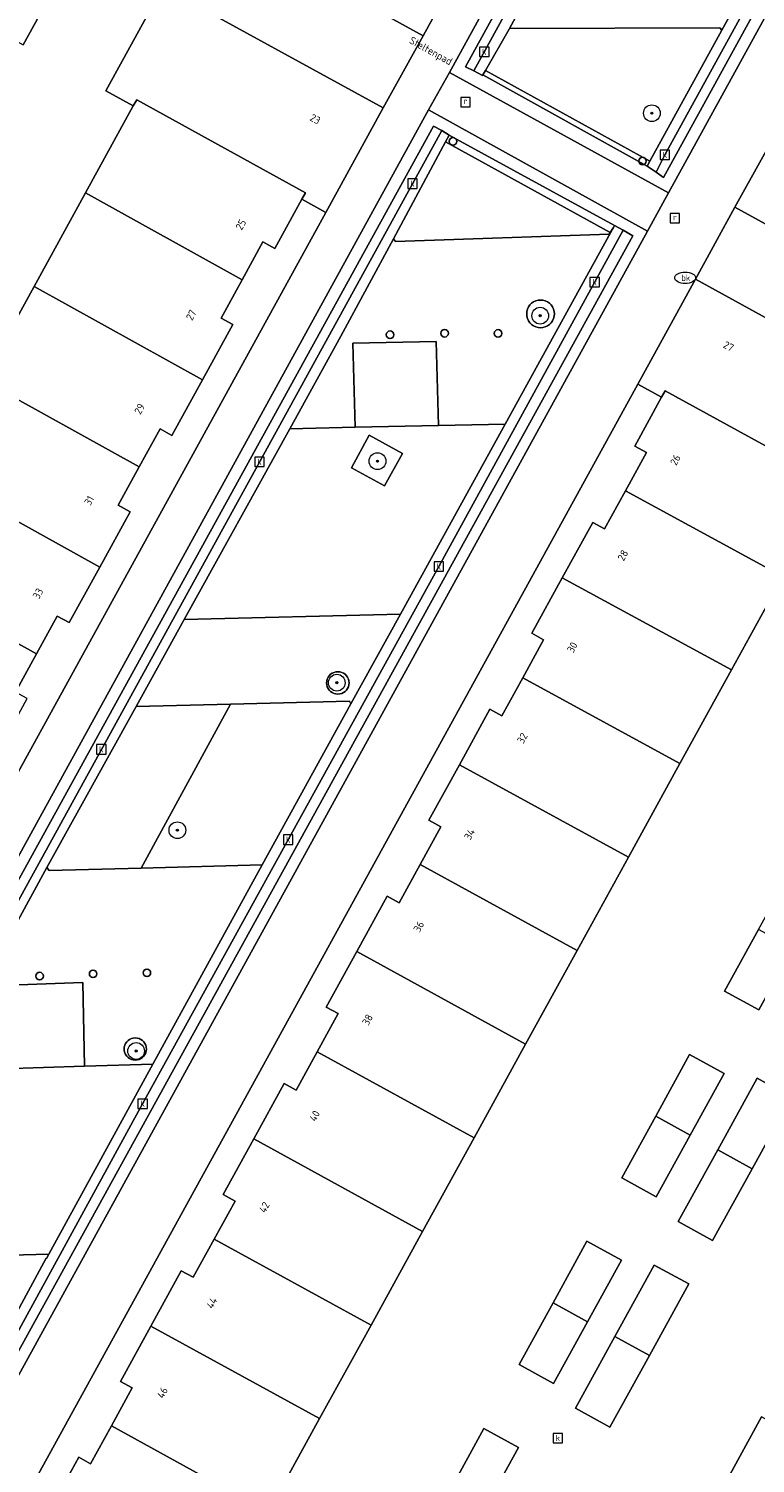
# Model space of a CAD drawing. Header units: millimetres. Extents: x 37131378 to 37737458, y 18584386 to 19114224.
# Tile 17 of 86: x 37336165 to 37370870, y 18843525 to 18912062. Entities that reach past the tile are written whole.
import ezdxf
from ezdxf.enums import TextEntityAlignment as Align

# ---------------------------------------------------------------- set-up
doc = ezdxf.new("R2010")
doc.units = ezdxf.units.MM
doc.header["$LTSCALE"] = 50
for name, color, linetype, lineweight in [('B2-WE-GR-BEPLANTING_CULTUUR_BODEMBEDEKKER-GV', 252, 'Continuous', 18), ('B2-WE-GR-BEPLANTING_CULTUUR_HEESTERS-GV', 252, 'Continuous', 18), ('B2-WE-GR-BOOM-S', 252, 'Continuous', 25), ('B2-WE-IE-MEUBILAIR_WEGMEUBILAIR-S', 252, 'Continuous', 25), ('B2-WE-IE-MEUBILAIR_WEGMEUBILAIR_BOOMKRANS-GV', 252, 'Continuous', 18), ('B2-WE-KL-WATER_BRANDLEIDING_PUT-S', 252, 'Continuous', 25), ('B2-WE-OG-BEBOUWING-GV', 252, 'Continuous', 13), ('B2-WE-OG-BEBOUWING-T18', 252, 'Continuous', 18), ('B2-WE-OG-TERREIN_ERF-GV', 252, 'Continuous', 18), ('B2-WE-OG-TERREIN_ONBEGROEID-GV', 252, 'Continuous', 18), ('B2-WE-OG-TOPOGRAFIE-T18', 252, 'Continuous', 18), ('B2-WE-RI-GWA_KOLK-S', 252, 'Continuous', 25), ('B2-WE-RI-GWA_RIOOLPUT-S', 252, 'Continuous', 25), ('B2-WE-VH-VERHARDING_ASFALT-GV', 252, 'Continuous', 18), ('B2-WE-VH-VERHARDING_OPEN-GV', 252, 'Continuous', 18)]:
    doc.layers.add(name, color=color, linetype=linetype, lineweight=lineweight)
doc.styles.add('NLCS-ISO', font='txt')
doc.styles.add('NLCS-ISO-ANNOTATIVE-T18', font='txt', dxfattribs={"height": 1.8})
doc.styles.add('NLCS-ISO-M200-T18', font='txt', dxfattribs={"height": 0.36})

# ---------------------------------------------------------------- blocks, each defined once
blk = doc.blocks.new('SAL-VERWIJZING_SYMBOOL-SO')
at = {"color": 0, "linetype": 'ByBlock', "lineweight": -2}
blk.add_circle((0, 0), 0.9, dxfattribs=at)
at = {"color": 0, "linetype": 'ByBlock', "lineweight": -2, "style": 'NLCS-ISO-ANNOTATIVE-T18'}
blk.add_attdef('SYMBOOL', (2.5, -2.5), '', height=1.8, dxfattribs=at)
blk = doc.blocks.new('SRI-KOLK-SO')
at = {"color": 0, "linetype": 'ByBlock', "lineweight": 18}
blk.add_lwpolyline([(-1.125, -1.125), (1.125, -1.125), (1.125, 1.125), (-1.125, 1.125)], close=True, dxfattribs=at)
at = {"color": 0, "linetype": 'ByBlock', "lineweight": 18, "style": 'NLCS-ISO'}
blk.add_text('k', height=1.5, dxfattribs=at).set_placement((0, 0), align=Align.MIDDLE_CENTER)
blk = doc.blocks.new('SKL-WATER_BRANDKRAAN_BRANDPUT-SO')
at = {"color": 0, "linetype": 'ByBlock', "lineweight": 18}
blk.add_ellipse((0, 0), major_axis=(2.5, 0), ratio=0.54, dxfattribs=at)
at = {"color": 0, "linetype": 'ByBlock', "lineweight": 18, "style": 'NLCS-ISO'}
blk.add_text('bk', height=1.5, dxfattribs=at).set_placement((0.16, 0), align=Align.MIDDLE_CENTER)
blk = doc.blocks.new('SRI-PUT_INSPECTIEPUT_RIOOLPUT-SO')
at = {"color": 0, "linetype": 'ByBlock', "lineweight": 18}
blk.add_lwpolyline([(-1.12, -1.12), (1.12, -1.12), (1.12, 1.12), (-1.12, 1.12)], close=True, dxfattribs=at)
at = {"color": 0, "linetype": 'ByBlock', "lineweight": 18, "style": 'NLCS-ISO'}
blk.add_text('r', height=1.5, dxfattribs=at).set_placement((0, 0.28), align=Align.MIDDLE_CENTER)
blk = doc.blocks.new('SGR-BOOM_01-SO')
at = {"linetype": 'ByBlock', "lineweight": 18}
h = blk.add_hatch(color=0, dxfattribs=at)
h.dxf.hatch_style = 1
edge = h.paths.add_edge_path()
edge.add_arc((0, 0), 0.25, 0, 360)
at = {"color": 0, "linetype": 'ByBlock', "lineweight": 18}
for radius in [2, 0.25]:
    blk.add_circle((0, 0), radius, dxfattribs=at)

msp = doc.modelspace()

# ---------------------------------------------------------------- linework, layer by layer
at = {"layer": 'B2-WE-GR-BEPLANTING_CULTUUR_BODEMBEDEKKER-GV'}
for points in [[(37369270.6937, 18911987.3389), (37369177.6937, 18912101.3389), (37359123.6937, 18912066.3389), (37359112.6937, 18912046.3389), (37357983.6937, 18910068.3389), (37365838.6937, 18905739.3389)], [(37356072.6937, 18906650.3389), (37353588.6937, 18902021.3389), (37353689.6937, 18901897.3389), (37363882.6937, 18902238.3389), (37363934.6937, 18902318.3389)], [(37351555.6937, 18879804.3389), (37351485.6937, 18879930.3389), (37345804.6937, 18879791.3389), (37341531.6937, 18871960.3389), (37347315.6937, 18872119.3389)], [(37345804.6937, 18879791.3389), (37341293.6937, 18879680.3389), (37337032.6937, 18871988.3389), (37337141.6937, 18871840.3389), (37341531.6937, 18871960.3389)]]:
    msp.add_lwpolyline(points, close=True, dxfattribs=at)
at = {"layer": 'B2-WE-GR-BEPLANTING_CULTUUR_HEESTERS-GV'}
msp.add_lwpolyline([(37336992.6937, 18853325.3389), (37337021.6937, 18853309.3389), (37337130.6937, 18853508.3389), (37326774.6937, 18853240.3389), (37326711.6937, 18853238.3389), (37325289.6937, 18850739.3389), (37331550.6937, 18847311.3389), (37332561.6937, 18849120.3389), (37334224.6937, 18848224.3389)], close=True, dxfattribs=at)
at = {"layer": 'B2-WE-IE-MEUBILAIR_WEGMEUBILAIR_BOOMKRANS-GV'}
for points in [[(37361272.6937, 18898437.3389), (37361262.6937, 18898552.3389), (37361232.6937, 18898663.3389), (37361184.6937, 18898768.3389), (37361117.6937, 18898862.3389), (37361036.6937, 18898944.3389), (37360942.6937, 18899010.3389), (37360837.6937, 18899058.3389), (37360726.6937, 18899088.3389), (37360611.6937, 18899098.3389), (37360496.6937, 18899088.3389), (37360385.6937, 18899058.3389), (37360281.6937, 18899010.3389), (37360186.6937, 18898944.3389), (37360105.6937, 18898862.3389), (37360039.6937, 18898768.3389), (37359990.6937, 18898663.3389), (37359960.6937, 18898552.3389), (37359950.6937, 18898437.3389), (37359960.6937, 18898323.3389), (37359990.6937, 18898211.3389), (37360039.6937, 18898107.3389), (37360105.6937, 18898012.3389), (37360186.6937, 18897931.3389), (37360281.6937, 18897865.3389), (37360385.6937, 18897816.3389), (37360496.6937, 18897786.3389), (37360611.6937, 18897776.3389), (37360726.6937, 18897786.3389), (37360837.6937, 18897816.3389), (37360942.6937, 18897865.3389), (37361036.6937, 18897931.3389), (37361117.6937, 18898012.3389), (37361184.6937, 18898107.3389), (37361232.6937, 18898211.3389), (37361262.6937, 18898323.3389)], [(37352426.6937, 18892643.3389), (37351590.6937, 18891087.3389), (37353166.6937, 18890225.3389), (37354017.6937, 18891760.3389)], [(37351467.6937, 18880807.3389), (37351458.6937, 18880901.3389), (37351434.6937, 18880991.3389), (37351395.6937, 18881075.3389), (37351341.6937, 18881152.3389), (37351275.6937, 18881218.3389), (37351199.6937, 18881271.3389), (37351114.6937, 18881311.3389), (37351024.6937, 18881335.3389), (37350931.6937, 18881343.3389), (37350838.6937, 18881335.3389), (37350748.6937, 18881311.3389), (37350663.6937, 18881271.3389), (37350587.6937, 18881218.3389), (37350520.6937, 18881152.3389), (37350467.6937, 18881075.3389), (37350427.6937, 18880991.3389), (37350403.6937, 18880901.3389), (37350395.6937, 18880807.3389), (37350403.6937, 18880714.3389), (37350427.6937, 18880624.3389), (37350467.6937, 18880540.3389), (37350520.6937, 18880463.3389), (37350587.6937, 18880397.3389), (37350663.6937, 18880344.3389), (37350748.6937, 18880304.3389), (37350838.6937, 18880280.3389), (37350931.6937, 18880272.3389), (37351024.6937, 18880280.3389), (37351114.6937, 18880304.3389), (37351199.6937, 18880344.3389), (37351275.6937, 18880397.3389), (37351341.6937, 18880463.3389), (37351395.6937, 18880540.3389), (37351434.6937, 18880624.3389), (37351458.6937, 18880714.3389)], [(37341784.6937, 18863317.3389), (37341776.6937, 18863410.3389), (37341752.6937, 18863499.3389), (37341712.6937, 18863584.3389), (37341659.6937, 18863660.3389), (37341594.6937, 18863725.3389), (37341517.6937, 18863778.3389), (37341433.6937, 18863818.3389), (37341344.6937, 18863842.3389), (37341251.6937, 18863850.3389), (37341159.6937, 18863842.3389), (37341069.6937, 18863818.3389), (37340985.6937, 18863778.3389), (37340909.6937, 18863725.3389), (37340844.6937, 18863660.3389), (37340790.6937, 18863584.3389), (37340751.6937, 18863499.3389), (37340727.6937, 18863410.3389), (37340719.6937, 18863317.3389), (37340727.6937, 18863225.3389), (37340751.6937, 18863135.3389), (37340790.6937, 18863051.3389), (37340844.6937, 18862975.3389), (37340909.6937, 18862910.3389), (37340985.6937, 18862856.3389), (37341069.6937, 18862817.3389), (37341159.6937, 18862793.3389), (37341251.6937, 18862785.3389), (37341344.6937, 18862793.3389), (37341433.6937, 18862817.3389), (37341517.6937, 18862856.3389), (37341594.6937, 18862910.3389), (37341659.6937, 18862975.3389), (37341712.6937, 18863051.3389), (37341752.6937, 18863135.3389), (37341776.6937, 18863225.3389)]]:
    msp.add_lwpolyline(points, close=True, dxfattribs=at)
at = {"layer": 'B2-WE-OG-BEBOUWING-GV'}
for points in [[(37357733.6937, 18916691.3389), (37356574.6937, 18917321.3389), (37356416.6937, 18917034.3389), (37348357.6937, 18921485.3389), (37348522.6937, 18921786.3389), (37347218.6937, 18922503.3389), (37344477.6937, 18917522.3389), (37354999.6937, 18911713.3389)], [(37338606.6937, 18916214.3389), (37336882.6937, 18917162.3389), (37334161.6937, 18912247.3389), (37335901.6937, 18911291.3389)], [(37342579.6937, 18914069.3389), (37339845.6937, 18909093.3389), (37341159.6937, 18908371.3389), (37341322.6937, 18908667.3389), (37349383.6937, 18904222.3389), (37349213.6937, 18903913.3389), (37350354.6937, 18903287.3389), (37353100.6937, 18908288.3389)], [(37341159.6937, 18908371.3389), (37338876.6937, 18904215.3389), (37346354.6937, 18900061.3389), (37347354.6937, 18901880.3389), (37347923.6937, 18901567.3389), (37349213.6937, 18903913.3389), (37349383.6937, 18904222.3389), (37341322.6937, 18908667.3389)], [(37380414.6937, 18897757.3389), (37383146.6937, 18902727.3389), (37381842.6937, 18903444.3389), (37381677.6937, 18903144.3389), (37373599.6937, 18907569.3389), (37373767.6937, 18907874.3389), (37372639.6937, 18908494.3389), (37369897.6937, 18903535.3389)], [(37346354.6937, 18900061.3389), (37338876.6937, 18904215.3389), (37336420.6937, 18899745.3389), (37344469.6937, 18895283.3389), (37345921.6937, 18897925.3389), (37345352.6937, 18898238.3389)], [(37365255.6937, 18895087.3389), (37366393.6937, 18894461.3389), (37366558.6937, 18894761.3389), (37374629.6937, 18890337.3389), (37374466.6937, 18890041.3389), (37375779.6937, 18889319.3389), (37378524.6937, 18894310.3389), (37368007.6937, 18900094.3389)], [(37344469.6937, 18895283.3389), (37336420.6937, 18899745.3389), (37333964.6937, 18895275.3389), (37341440.6937, 18891122.3389), (37342440.6937, 18892941.3389), (37343009.6937, 18892628.3389)], [(37341440.6937, 18891122.3389), (37333964.6937, 18895275.3389), (37331508.6937, 18890806.3389), (37339555.6937, 18886344.3389), (37341007.6937, 18888986.3389), (37340438.6937, 18889299.3389)], [(37366393.6937, 18894461.3389), (37365108.6937, 18892124.3389), (37365677.6937, 18891811.3389), (37364673.6937, 18889984.3389), (37372186.6937, 18885895.3389), (37374466.6937, 18890041.3389), (37374629.6937, 18890337.3389), (37366558.6937, 18894761.3389)], [(37339555.6937, 18886344.3389), (37331508.6937, 18890806.3389), (37329052.6937, 18886336.3389), (37336531.6937, 18882192.3389), (37337526.6937, 18884002.3389), (37338095.6937, 18883689.3389)], [(37364673.6937, 18889984.3389), (37363671.6937, 18888161.3389), (37363102.6937, 18888474.3389), (37361646.6937, 18885825.3389), (37369728.6937, 18881426.3389), (37372186.6937, 18885895.3389)], [(37336531.6937, 18882192.3389), (37329052.6937, 18886336.3389), (37326596.6937, 18881866.3389), (37334646.6937, 18877414.3389), (37336098.6937, 18880056.3389), (37335529.6937, 18880369.3389)], [(37369728.6937, 18881426.3389), (37361646.6937, 18885825.3389), (37360191.6937, 18883178.3389), (37360760.6937, 18882865.3389), (37359765.6937, 18881056.3389), (37367271.6937, 18876957.3389)], [(37359765.6937, 18881056.3389), (37358763.6937, 18879233.3389), (37358194.6937, 18879545.3389), (37356738.6937, 18876896.3389), (37364813.6937, 18872488.3389), (37367271.6937, 18876957.3389)], [(37364813.6937, 18872488.3389), (37356738.6937, 18876896.3389), (37355283.6937, 18874250.3389), (37355852.6937, 18873937.3389), (37354857.6937, 18872127.3389), (37362356.6937, 18868019.3389)], [(37354857.6937, 18872127.3389), (37353855.6937, 18870304.3389), (37353286.6937, 18870617.3389), (37351830.6937, 18867968.3389), (37359898.6937, 18863551.3389), (37362356.6937, 18868019.3389)], [(37372665.6937, 18868127.3389), (37371019.6937, 18869032.3389), (37369401.6937, 18866087.3389), (37371046.6937, 18865183.3389)], [(37359898.6937, 18863551.3389), (37351830.6937, 18867968.3389), (37350375.6937, 18865321.3389), (37350944.6937, 18865008.3389), (37349939.6937, 18863181.3389), (37357436.6937, 18859073.3389)], [(37349939.6937, 18863181.3389), (37348937.6937, 18861358.3389), (37348368.6937, 18861671.3389), (37346912.6937, 18859021.3389), (37354973.6937, 18854595.3389), (37357436.6937, 18859073.3389)], [(37366111.6937, 18860104.3389), (37367757.6937, 18859200.3389), (37369376.6937, 18862146.3389), (37367731.6937, 18863050.3389)], [(37369076.6937, 18858505.3389), (37370720.6937, 18857600.3389), (37372599.6937, 18861016.3389), (37370955.6937, 18861921.3389)], [(37367757.6937, 18859200.3389), (37366111.6937, 18860104.3389), (37364492.6937, 18857160.3389), (37366138.6937, 18856255.3389)], [(37354973.6937, 18854595.3389), (37346912.6937, 18859021.3389), (37345452.6937, 18856366.3389), (37346021.6937, 18856054.3389), (37345022.6937, 18854235.3389), (37352516.6937, 18850127.3389)], [(37370720.6937, 18857600.3389), (37369076.6937, 18858505.3389), (37367186.6937, 18855070.3389), (37368831.6937, 18854165.3389)], [(37345022.6937, 18854235.3389), (37344020.6937, 18852412.3389), (37343451.6937, 18852725.3389), (37341999.6937, 18850084.3389), (37350059.6937, 18845658.3389), (37352516.6937, 18850127.3389)], [(37361208.6937, 18851185.3389), (37362853.6937, 18850280.3389), (37364473.6937, 18853227.3389), (37362827.6937, 18854131.3389)], [(37364166.6937, 18849581.3389), (37365811.6937, 18848676.3389), (37367690.6937, 18852092.3389), (37366045.6937, 18852996.3389)], [(37362853.6937, 18850280.3389), (37361208.6937, 18851185.3389), (37359589.6937, 18848241.3389), (37361234.6937, 18847336.3389)], [(37350059.6937, 18845658.3389), (37341999.6937, 18850084.3389), (37340544.6937, 18847438.3389), (37341113.6937, 18847125.3389), (37340118.6937, 18845315.3389), (37347601.6937, 18841189.3389)], [(37365811.6937, 18848676.3389), (37364166.6937, 18849581.3389), (37362282.6937, 18846155.3389), (37363926.6937, 18845250.3389)], [(37379237.6937, 18841290.3389), (37371171.6937, 18845738.3389), (37368709.6937, 18841261.3389), (37376213.6937, 18837139.3389), (37377208.6937, 18838948.3389), (37377777.6937, 18838635.3389)], [(37340118.6937, 18845315.3389), (37339121.6937, 18843501.3389), (37338552.6937, 18843814.3389), (37336978.6937, 18840950.3389), (37345023.6937, 18836501.3389), (37347601.6937, 18841189.3389)], [(37356291.6937, 18842242.3389), (37357936.6937, 18841338.3389), (37359555.6937, 18844282.3389), (37357910.6937, 18845186.3389)]]:
    msp.add_lwpolyline(points, close=True, dxfattribs=at)
at = {"layer": 'B2-WE-OG-TERREIN_ERF-GV'}
for points in [[(37333964.6937, 18895275.3389), (37336420.6937, 18899745.3389), (37338876.6937, 18904215.3389), (37341159.6937, 18908371.3389), (37339845.6937, 18909093.3389), (37342579.6937, 18914069.3389), (37338606.6937, 18916214.3389), (37335901.6937, 18911291.3389)], [(37320936.6937, 18849778.3389), (37350354.6937, 18903287.3389), (37349213.6937, 18903913.3389), (37347923.6937, 18901567.3389), (37347354.6937, 18901880.3389), (37346354.6937, 18900061.3389), (37345352.6937, 18898238.3389), (37345921.6937, 18897925.3389), (37344469.6937, 18895283.3389), (37343009.6937, 18892628.3389), (37342440.6937, 18892941.3389), (37341440.6937, 18891122.3389), (37340438.6937, 18889299.3389), (37341007.6937, 18888986.3389), (37339555.6937, 18886344.3389), (37338095.6937, 18883689.3389), (37337526.6937, 18884002.3389), (37336531.6937, 18882192.3389), (37335529.6937, 18880369.3389)], [(37336978.6937, 18840950.3389), (37338552.6937, 18843814.3389), (37339121.6937, 18843501.3389), (37340118.6937, 18845315.3389), (37341113.6937, 18847125.3389), (37340544.6937, 18847438.3389), (37341999.6937, 18850084.3389), (37343451.6937, 18852725.3389), (37344020.6937, 18852412.3389), (37345022.6937, 18854235.3389), (37346021.6937, 18856054.3389), (37345452.6937, 18856366.3389), (37346912.6937, 18859021.3389), (37348368.6937, 18861671.3389), (37348937.6937, 18861358.3389), (37349939.6937, 18863181.3389), (37350944.6937, 18865008.3389), (37350375.6937, 18865321.3389), (37351830.6937, 18867968.3389), (37353286.6937, 18870617.3389), (37353855.6937, 18870304.3389), (37354857.6937, 18872127.3389), (37355852.6937, 18873937.3389), (37355283.6937, 18874250.3389), (37356738.6937, 18876896.3389), (37358194.6937, 18879545.3389), (37358763.6937, 18879233.3389), (37359765.6937, 18881056.3389), (37360760.6937, 18882865.3389), (37360191.6937, 18883178.3389), (37361646.6937, 18885825.3389), (37363102.6937, 18888474.3389), (37363671.6937, 18888161.3389), (37364673.6937, 18889984.3389), (37365677.6937, 18891811.3389), (37365108.6937, 18892124.3389), (37366393.6937, 18894461.3389), (37365255.6937, 18895087.3389), (37335819.6937, 18841548.3389)], [(37372186.6937, 18885895.3389), (37369728.6937, 18881426.3389), (37367271.6937, 18876957.3389), (37364813.6937, 18872488.3389), (37362356.6937, 18868019.3389), (37359898.6937, 18863551.3389), (37357436.6937, 18859073.3389), (37354973.6937, 18854595.3389), (37352516.6937, 18850127.3389), (37350059.6937, 18845658.3389), (37347601.6937, 18841189.3389)], [(37368709.6937, 18841261.3389), (37371171.6937, 18845738.3389)], [(37356291.6937, 18842242.3389), (37357910.6937, 18845186.3389), (37359555.6937, 18844282.3389), (37357936.6937, 18841338.3389)]]:
    msp.add_lwpolyline(points, dxfattribs=at)
for points in [[(37369401.6937, 18866087.3389), (37371019.6937, 18869032.3389), (37372639.6937, 18871978.3389), (37374285.6937, 18871073.3389), (37372665.6937, 18868127.3389), (37371046.6937, 18865183.3389)], [(37366138.6937, 18856255.3389), (37364492.6937, 18857160.3389), (37366111.6937, 18860104.3389), (37367731.6937, 18863050.3389), (37369376.6937, 18862146.3389), (37367757.6937, 18859200.3389)], [(37367186.6937, 18855070.3389), (37369076.6937, 18858505.3389), (37370955.6937, 18861921.3389), (37372599.6937, 18861016.3389), (37370720.6937, 18857600.3389), (37368831.6937, 18854165.3389)], [(37361234.6937, 18847336.3389), (37359589.6937, 18848241.3389), (37361208.6937, 18851185.3389), (37362827.6937, 18854131.3389), (37364473.6937, 18853227.3389), (37362853.6937, 18850280.3389)], [(37363926.6937, 18845250.3389), (37362282.6937, 18846155.3389), (37364166.6937, 18849581.3389), (37366045.6937, 18852996.3389), (37367690.6937, 18852092.3389), (37365811.6937, 18848676.3389)]]:
    msp.add_lwpolyline(points, close=True, dxfattribs=at)
at = {"layer": 'B2-WE-OG-TERREIN_ONBEGROEID-GV'}
for points in [[(37361272.6937, 18898437.3389), (37361262.6937, 18898552.3389), (37361232.6937, 18898663.3389), (37361184.6937, 18898768.3389), (37361117.6937, 18898862.3389), (37361036.6937, 18898944.3389), (37360942.6937, 18899010.3389), (37360837.6937, 18899058.3389), (37360726.6937, 18899088.3389), (37360611.6937, 18899098.3389), (37360496.6937, 18899088.3389), (37360385.6937, 18899058.3389), (37360281.6937, 18899010.3389), (37360186.6937, 18898944.3389), (37360105.6937, 18898862.3389), (37360039.6937, 18898768.3389), (37359990.6937, 18898663.3389), (37359960.6937, 18898552.3389), (37359950.6937, 18898437.3389), (37359960.6937, 18898323.3389), (37359990.6937, 18898211.3389), (37360039.6937, 18898107.3389), (37360105.6937, 18898012.3389), (37360186.6937, 18897931.3389), (37360281.6937, 18897865.3389), (37360385.6937, 18897816.3389), (37360496.6937, 18897786.3389), (37360611.6937, 18897776.3389), (37360726.6937, 18897786.3389), (37360837.6937, 18897816.3389), (37360942.6937, 18897865.3389), (37361036.6937, 18897931.3389), (37361117.6937, 18898012.3389), (37361184.6937, 18898107.3389), (37361232.6937, 18898211.3389), (37361262.6937, 18898323.3389)], [(37352426.6937, 18892643.3389), (37351590.6937, 18891087.3389), (37353166.6937, 18890225.3389), (37354017.6937, 18891760.3389)], [(37351467.6937, 18880807.3389), (37351458.6937, 18880901.3389), (37351434.6937, 18880991.3389), (37351395.6937, 18881075.3389), (37351341.6937, 18881152.3389), (37351275.6937, 18881218.3389), (37351199.6937, 18881271.3389), (37351114.6937, 18881311.3389), (37351024.6937, 18881335.3389), (37350931.6937, 18881343.3389), (37350838.6937, 18881335.3389), (37350748.6937, 18881311.3389), (37350663.6937, 18881271.3389), (37350587.6937, 18881218.3389), (37350520.6937, 18881152.3389), (37350467.6937, 18881075.3389), (37350427.6937, 18880991.3389), (37350403.6937, 18880901.3389), (37350395.6937, 18880807.3389), (37350403.6937, 18880714.3389), (37350427.6937, 18880624.3389), (37350467.6937, 18880540.3389), (37350520.6937, 18880463.3389), (37350587.6937, 18880397.3389), (37350663.6937, 18880344.3389), (37350748.6937, 18880304.3389), (37350838.6937, 18880280.3389), (37350931.6937, 18880272.3389), (37351024.6937, 18880280.3389), (37351114.6937, 18880304.3389), (37351199.6937, 18880344.3389), (37351275.6937, 18880397.3389), (37351341.6937, 18880463.3389), (37351395.6937, 18880540.3389), (37351434.6937, 18880624.3389), (37351458.6937, 18880714.3389)], [(37341784.6937, 18863317.3389), (37341776.6937, 18863410.3389), (37341752.6937, 18863499.3389), (37341712.6937, 18863584.3389), (37341659.6937, 18863660.3389), (37341594.6937, 18863725.3389), (37341517.6937, 18863778.3389), (37341433.6937, 18863818.3389), (37341344.6937, 18863842.3389), (37341251.6937, 18863850.3389), (37341159.6937, 18863842.3389), (37341069.6937, 18863818.3389), (37340985.6937, 18863778.3389), (37340909.6937, 18863725.3389), (37340844.6937, 18863660.3389), (37340790.6937, 18863584.3389), (37340751.6937, 18863499.3389), (37340727.6937, 18863410.3389), (37340719.6937, 18863317.3389), (37340727.6937, 18863225.3389), (37340751.6937, 18863135.3389), (37340790.6937, 18863051.3389), (37340844.6937, 18862975.3389), (37340909.6937, 18862910.3389), (37340985.6937, 18862856.3389), (37341069.6937, 18862817.3389), (37341159.6937, 18862793.3389), (37341251.6937, 18862785.3389), (37341344.6937, 18862793.3389), (37341433.6937, 18862817.3389), (37341517.6937, 18862856.3389), (37341594.6937, 18862910.3389), (37341659.6937, 18862975.3389), (37341712.6937, 18863051.3389), (37341752.6937, 18863135.3389), (37341776.6937, 18863225.3389)]]:
    msp.add_lwpolyline(points, close=True, dxfattribs=at)
at = {"layer": 'B2-WE-VH-VERHARDING_ASFALT-GV'}
for points in [[(37376005.6937, 18924219.3389), (37370201.6937, 18924200.3389), (37365956.6937, 18924186.3389), (37365866.6937, 18924335.3389), (37365833.6937, 18924353.3389), (37359123.6937, 18912066.3389), (37369177.6937, 18912101.3389), (37369270.6937, 18911987.3389)], [(37364092.6937, 18902563.3389), (37363934.6937, 18902318.3389), (37363882.6937, 18902238.3389), (37353689.6937, 18901897.3389), (37353588.6937, 18902021.3389), (37351073.6937, 18897366.3389), (37348631.6937, 18892949.3389), (37351754.6937, 18893017.3389), (37351644.6937, 18897032.3389), (37355626.6937, 18897111.3389), (37355731.6937, 18893103.3389), (37358922.6937, 18893172.3389), (37363952.6937, 18902309.3389)], [(37361272.6937, 18898437.3389), (37361262.6937, 18898323.3389), (37361232.6937, 18898211.3389), (37361184.6937, 18898107.3389), (37361117.6937, 18898012.3389), (37361036.6937, 18897931.3389), (37360942.6937, 18897865.3389), (37360837.6937, 18897816.3389), (37360726.6937, 18897786.3389), (37360611.6937, 18897776.3389), (37360496.6937, 18897786.3389), (37360385.6937, 18897816.3389), (37360281.6937, 18897865.3389), (37360186.6937, 18897931.3389), (37360105.6937, 18898012.3389), (37360039.6937, 18898107.3389), (37359990.6937, 18898211.3389), (37359960.6937, 18898323.3389), (37359950.6937, 18898437.3389), (37359960.6937, 18898552.3389), (37359990.6937, 18898663.3389), (37360039.6937, 18898768.3389), (37360105.6937, 18898862.3389), (37360186.6937, 18898944.3389), (37360281.6937, 18899010.3389), (37360385.6937, 18899058.3389), (37360496.6937, 18899088.3389), (37360611.6937, 18899098.3389), (37360726.6937, 18899088.3389), (37360837.6937, 18899058.3389), (37360942.6937, 18899010.3389), (37361036.6937, 18898944.3389), (37361117.6937, 18898862.3389), (37361184.6937, 18898768.3389), (37361232.6937, 18898663.3389), (37361262.6937, 18898552.3389)], [(37353917.6937, 18884091.3389), (37343592.6937, 18883838.3389), (37341293.6937, 18879680.3389), (37345804.6937, 18879791.3389), (37351485.6937, 18879930.3389), (37351555.6937, 18879804.3389)], [(37351467.6937, 18880807.3389), (37351458.6937, 18880714.3389), (37351434.6937, 18880624.3389), (37351395.6937, 18880540.3389), (37351341.6937, 18880463.3389), (37351275.6937, 18880397.3389), (37351199.6937, 18880344.3389), (37351114.6937, 18880304.3389), (37351024.6937, 18880280.3389), (37350931.6937, 18880272.3389), (37350838.6937, 18880280.3389), (37350748.6937, 18880304.3389), (37350663.6937, 18880344.3389), (37350587.6937, 18880397.3389), (37350520.6937, 18880463.3389), (37350467.6937, 18880540.3389), (37350427.6937, 18880624.3389), (37350403.6937, 18880714.3389), (37350395.6937, 18880807.3389), (37350403.6937, 18880901.3389), (37350427.6937, 18880991.3389), (37350467.6937, 18881075.3389), (37350520.6937, 18881152.3389), (37350587.6937, 18881218.3389), (37350663.6937, 18881271.3389), (37350748.6937, 18881311.3389), (37350838.6937, 18881335.3389), (37350931.6937, 18881343.3389), (37351024.6937, 18881335.3389), (37351114.6937, 18881311.3389), (37351199.6937, 18881271.3389), (37351275.6937, 18881218.3389), (37351341.6937, 18881152.3389), (37351395.6937, 18881075.3389), (37351434.6937, 18880991.3389), (37351458.6937, 18880901.3389)], [(37347315.6937, 18872119.3389), (37341531.6937, 18871960.3389), (37337141.6937, 18871840.3389), (37337032.6937, 18871988.3389), (37331728.6937, 18862278.3389), (37334909.6937, 18862373.3389), (37334787.6937, 18866354.3389), (37338748.6937, 18866492.3389), (37338827.6937, 18862490.3389), (37342099.6937, 18862588.3389)], [(37341784.6937, 18863317.3389), (37341776.6937, 18863225.3389), (37341752.6937, 18863135.3389), (37341712.6937, 18863051.3389), (37341659.6937, 18862975.3389), (37341594.6937, 18862910.3389), (37341517.6937, 18862856.3389), (37341433.6937, 18862817.3389), (37341344.6937, 18862793.3389), (37341251.6937, 18862785.3389), (37341159.6937, 18862793.3389), (37341069.6937, 18862817.3389), (37340985.6937, 18862856.3389), (37340909.6937, 18862910.3389), (37340844.6937, 18862975.3389), (37340790.6937, 18863051.3389), (37340751.6937, 18863135.3389), (37340727.6937, 18863225.3389), (37340719.6937, 18863317.3389), (37340727.6937, 18863410.3389), (37340751.6937, 18863499.3389), (37340790.6937, 18863584.3389), (37340844.6937, 18863660.3389), (37340909.6937, 18863725.3389), (37340985.6937, 18863778.3389), (37341069.6937, 18863818.3389), (37341159.6937, 18863842.3389), (37341251.6937, 18863850.3389), (37341344.6937, 18863842.3389), (37341433.6937, 18863818.3389), (37341517.6937, 18863778.3389), (37341594.6937, 18863725.3389), (37341659.6937, 18863660.3389), (37341712.6937, 18863584.3389), (37341752.6937, 18863499.3389), (37341776.6937, 18863410.3389)]]:
    msp.add_lwpolyline(points, close=True, dxfattribs=at)
at = {"layer": 'B2-WE-VH-VERHARDING_OPEN-GV'}
for points in [[(37324256.6937, 18850688.3389), (37323663.6937, 18849596.3389), (37323204.6937, 18849861.3389), (37355267.6937, 18908183.3389), (37356258.6937, 18909969.3389), (37382485.6937, 18957694.3389), (37392951.6937, 18951942.3389), (37397161.6937, 18953109.3389), (37382231.6937, 18961289.3389), (37357733.6937, 18916691.3389), (37354999.6937, 18911713.3389), (37353100.6937, 18908288.3389), (37350354.6937, 18903287.3389), (37320936.6937, 18849778.3389), (37319901.6937, 18849191.3389), (37335811.6937, 18840456.3389), (37335610.6937, 18841168.3389), (37335819.6937, 18841548.3389), (37333738.6937, 18844212.3389), (37333256.6937, 18844470.3389), (37333765.6937, 18845449.3389)], [(37392951.6937, 18951942.3389), (37382485.6937, 18957694.3389), (37356258.6937, 18909969.3389), (37366724.6937, 18904217.3389)], [(37383062.6937, 18956732.3389), (37383539.6937, 18956471.3389), (37391405.6937, 18952170.3389), (37391802.6937, 18951953.3389), (37392205.6937, 18951733.3389), (37366492.6937, 18904959.3389), (37366133.6937, 18905207.3389), (37365698.6937, 18905486.3389), (37357860.6937, 18909853.3389), (37357841.6937, 18909819.3389), (37357430.6937, 18910047.3389), (37357031.6937, 18910237.3389), (37382687.6937, 18956937.3389)], [(37376221.6937, 18944226.3389), (37383062.6937, 18956732.3389), (37382687.6937, 18956937.3389), (37357031.6937, 18910237.3389), (37357430.6937, 18910047.3389), (37363755.6937, 18921615.3389)], [(37359112.6937, 18912046.3389), (37359123.6937, 18912066.3389), (37365833.6937, 18924353.3389), (37365866.6937, 18924335.3389), (37368017.6937, 18928320.3389), (37373024.6937, 18937417.3389), (37375251.6937, 18941464.3389), (37380253.6937, 18950560.3389), (37380282.6937, 18950544.3389), (37383539.6937, 18956471.3389), (37383062.6937, 18956732.3389), (37376221.6937, 18944226.3389), (37363755.6937, 18921615.3389), (37357430.6937, 18910047.3389), (37357841.6937, 18909819.3389), (37357860.6937, 18909853.3389), (37357983.6937, 18910068.3389)], [(37397161.6937, 18953109.3389), (37392951.6937, 18951942.3389), (37366724.6937, 18904217.3389), (37365721.6937, 18902393.3389), (37333738.6937, 18844212.3389), (37335819.6937, 18841548.3389), (37365255.6937, 18895087.3389), (37368007.6937, 18900094.3389), (37369897.6937, 18903535.3389), (37372639.6937, 18908494.3389)], [(37391802.6937, 18951953.3389), (37391405.6937, 18952170.3389), (37390379.6937, 18950354.3389), (37390351.6937, 18950354.3389), (37385476.6937, 18941482.3389), (37383244.6937, 18937420.3389), (37378237.6937, 18928306.3389), (37376981.6937, 18926002.3389), (37376005.6937, 18924219.3389), (37369270.6937, 18911987.3389), (37365838.6937, 18905739.3389), (37365698.6937, 18905486.3389), (37366133.6937, 18905207.3389), (37366552.6937, 18906030.3389)], [(37391802.6937, 18951953.3389), (37366552.6937, 18906030.3389), (37366133.6937, 18905207.3389), (37366492.6937, 18904959.3389), (37392205.6937, 18951733.3389)], [(37302734.6937, 18938313.3389), (37301719.6937, 18936507.3389), (37303410.6937, 18935577.3389), (37335528.6937, 18917919.3389), (37336882.6937, 18917162.3389), (37338606.6937, 18916214.3389), (37342579.6937, 18914069.3389), (37353100.6937, 18908288.3389), (37354999.6937, 18911713.3389), (37344477.6937, 18917522.3389), (37340133.6937, 18919852.3389), (37338304.6937, 18921106.3389), (37336445.6937, 18922923.3389), (37337064.6937, 18924040.3389), (37336295.6937, 18924500.3389), (37335044.6937, 18925311.3389), (37333008.6937, 18921863.3389), (37330613.6937, 18923196.3389)], [(37357983.6937, 18910068.3389), (37357860.6937, 18909853.3389), (37365698.6937, 18905486.3389), (37365838.6937, 18905739.3389)], [(37356258.6937, 18909969.3389), (37355267.6937, 18908183.3389), (37365721.6937, 18902393.3389), (37366724.6937, 18904217.3389)], [(37365721.6937, 18902393.3389), (37355267.6937, 18908183.3389), (37323204.6937, 18849861.3389), (37323663.6937, 18849596.3389), (37324256.6937, 18850688.3389), (37355507.6937, 18907412.3389), (37355894.6937, 18907199.3389), (37356249.6937, 18906979.3389), (37364142.6937, 18902654.3389), (37364551.6937, 18902429.3389), (37365017.6937, 18902172.3389), (37333765.6937, 18845449.3389), (37333256.6937, 18844470.3389), (37333738.6937, 18844212.3389)], [(37355894.6937, 18907199.3389), (37355507.6937, 18907412.3389), (37324256.6937, 18850688.3389), (37324946.6937, 18850927.3389)], [(37341293.6937, 18879680.3389), (37343592.6937, 18883838.3389), (37348631.6937, 18892949.3389), (37351073.6937, 18897366.3389), (37353588.6937, 18902021.3389), (37356072.6937, 18906650.3389), (37356249.6937, 18906979.3389), (37355894.6937, 18907199.3389), (37324946.6937, 18850927.3389), (37325289.6937, 18850739.3389), (37326711.6937, 18853238.3389), (37326774.6937, 18853240.3389), (37331701.6937, 18862229.3389), (37331728.6937, 18862278.3389), (37337032.6937, 18871988.3389)], [(37356249.6937, 18906979.3389), (37356072.6937, 18906650.3389), (37363934.6937, 18902318.3389), (37364092.6937, 18902563.3389), (37364142.6937, 18902654.3389)], [(37393947.6937, 18890309.3389), (37389998.6937, 18892487.3389), (37388255.6937, 18893447.3389), (37386961.6937, 18894154.3389), (37385229.6937, 18895096.3389), (37380414.6937, 18897757.3389), (37369897.6937, 18903535.3389), (37368007.6937, 18900094.3389), (37378524.6937, 18894310.3389), (37383336.6937, 18891663.3389), (37385078.6937, 18890705.3389), (37386390.6937, 18889979.3389), (37388140.6937, 18889016.3389), (37392077.6937, 18886851.3389), (37399439.6937, 18882802.3389), (37402583.6937, 18881053.3389), (37405891.6937, 18879200.3389), (37407743.6937, 18882644.3389), (37404479.6937, 18884459.3389), (37404477.6937, 18884503.3389)], [(37355753.6937, 18886364.3389), (37364551.6937, 18902429.3389), (37364142.6937, 18902654.3389), (37364092.6937, 18902563.3389), (37363952.6937, 18902309.3389), (37358922.6937, 18893172.3389), (37353917.6937, 18884091.3389), (37351555.6937, 18879804.3389), (37347315.6937, 18872119.3389), (37342099.6937, 18862588.3389), (37337130.6937, 18853508.3389), (37337021.6937, 18853309.3389), (37336992.6937, 18853325.3389), (37334224.6937, 18848224.3389), (37333230.6937, 18846391.3389), (37333647.6937, 18846163.3389), (37341608.6937, 18860702.3389)], [(37365017.6937, 18902172.3389), (37364551.6937, 18902429.3389), (37355753.6937, 18886364.3389), (37341608.6937, 18860702.3389), (37333647.6937, 18846163.3389), (37333230.6937, 18846391.3389), (37331550.6937, 18847311.3389), (37325289.6937, 18850739.3389), (37324946.6937, 18850927.3389), (37324256.6937, 18850688.3389), (37333765.6937, 18845449.3389)], [(37351754.6937, 18893017.3389), (37355731.6937, 18893103.3389), (37355626.6937, 18897111.3389), (37351644.6937, 18897032.3389)], [(37358922.6937, 18893172.3389), (37355731.6937, 18893103.3389), (37351754.6937, 18893017.3389), (37348631.6937, 18892949.3389), (37343592.6937, 18883838.3389), (37353917.6937, 18884091.3389)], [(37352426.6937, 18892643.3389), (37354017.6937, 18891760.3389), (37353166.6937, 18890225.3389), (37351590.6937, 18891087.3389)], [(37338748.6937, 18866492.3389), (37334787.6937, 18866354.3389), (37334909.6937, 18862373.3389), (37338827.6937, 18862490.3389)], [(37342099.6937, 18862588.3389), (37338827.6937, 18862490.3389), (37334909.6937, 18862373.3389), (37331728.6937, 18862278.3389), (37331701.6937, 18862229.3389), (37326774.6937, 18853240.3389), (37337130.6937, 18853508.3389)]]:
    msp.add_lwpolyline(points, close=True, dxfattribs=at)

# ---------------------------------------------------------------- block references
at = {"layer": 'B2-WE-GR-BOOM-S', "xscale": 200, "yscale": 200, "zscale": 200}
for p in [(37365930.6937, 18908022.3389), (37360597.6937, 18898350.3389), (37352825.6937, 18891401.3389), (37350878.6937, 18880817.3389), (37343266.6937, 18873768.3389), (37341295.6937, 18863221.3389)]:
    msp.add_blockref('SGR-BOOM_01-SO', p, dxfattribs=at)
at = {"layer": 'B2-WE-IE-MEUBILAIR_WEGMEUBILAIR-S', "xscale": 200, "yscale": 200, "zscale": 200}
for p in [(37356428.6937, 18906680.3389), (37365481.6937, 18905740.3389), (37353426.6937, 18897440.3389), (37356032.6937, 18897511.3389), (37358583.6937, 18897505.3389), (37336684.6937, 18866801.3389), (37339242.6937, 18866909.3389), (37341809.6937, 18866956.3389)]:
    msp.add_blockref('SAL-VERWIJZING_SYMBOOL-SO', p, dxfattribs=at)
at = {"layer": 'B2-WE-KL-WATER_BRANDLEIDING_PUT-S', "xscale": 200, "yscale": 200, "zscale": 200}
msp.add_blockref('SKL-WATER_BRANDKRAAN_BRANDPUT-SO', (37367519.6937, 18900160.3389), dxfattribs=at)
at = {"layer": 'B2-WE-RI-GWA_KOLK-S', "xscale": 200, "yscale": 200, "zscale": 200}
for p in [(37357927.6937, 18910956.3389), (37366552.6937, 18906030.3389), (37354496.6937, 18904656.3389), (37363195.6937, 18899952.3389), (37347187.6937, 18891367.3389), (37355753.6937, 18886364.3389), (37339633.6937, 18877633.3389), (37348562.6937, 18873317.3389), (37341608.6937, 18860702.3389), (37361442.6937, 18844731.3389)]:
    msp.add_blockref('SRI-KOLK-SO', p, dxfattribs=at)
at = {"layer": 'B2-WE-RI-GWA_RIOOLPUT-S', "xscale": 200, "yscale": 200, "zscale": 200}
for p in [(37357028.6937, 18908551.3389), (37367028.6937, 18903004.3389)]:
    msp.add_blockref('SRI-PUT_INSPECTIEPUT_RIOOLPUT-SO', p, dxfattribs=at)

# ---------------------------------------------------------------- texts
at = {"layer": 'B2-WE-OG-BEBOUWING-T18', "style": 'NLCS-ISO-M200-T18'}
for s, rotation, p in [('23', 331.199999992, (37349851.6937, 18907744.3389)), ('25', 61.199999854, (37346299.6937, 18902702.3389)), ('27', 61.199999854, (37343924.6937, 18898382.3389)), ('27', 331.199999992, (37369593.6937, 18896891.3389)), ('29', 61.199999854, (37341459.6937, 18893899.3389)), ('26', 61.199999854, (37367049.6937, 18891460.3389)), ('31', 61.199999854, (37339053.6937, 18889522.3389)), ('28', 61.199999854, (37364544.6937, 18886903.3389)), ('33', 61.199999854, (37336610.6937, 18885079.3389)), ('30', 61.199999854, (37362128.6937, 18882508.3389)), ('32', 61.199999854, (37359742.6937, 18878168.3389)), ('34', 61.199999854, (37357220.6937, 18873580.3389)), ('36', 61.199999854, (37354795.6937, 18869169.3389)), ('38', 61.199999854, (37352347.6937, 18864717.3389)), ('40', 61.199999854, (37349820.6937, 18860120.3389)), ('42', 61.199999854, (37347420.6937, 18855754.3389)), ('44', 61.199999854, (37344910.6937, 18851189.3389)), ('46', 61.199999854, (37342552.6937, 18846899.3389))]:
    msp.add_text(s, height=360, rotation=rotation, dxfattribs=at).set_placement(p, align=Align.MIDDLE)
at = {"layer": 'B2-WE-OG-TOPOGRAFIE-T18', "style": 'NLCS-ISO-M200-T18'}
msp.add_text('Steltenpad', height=360, rotation=330.999999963, dxfattribs=at).set_placement((37355350.6937, 18910958.3389), align=Align.MIDDLE)

doc.saveas('drawing.dxf')
